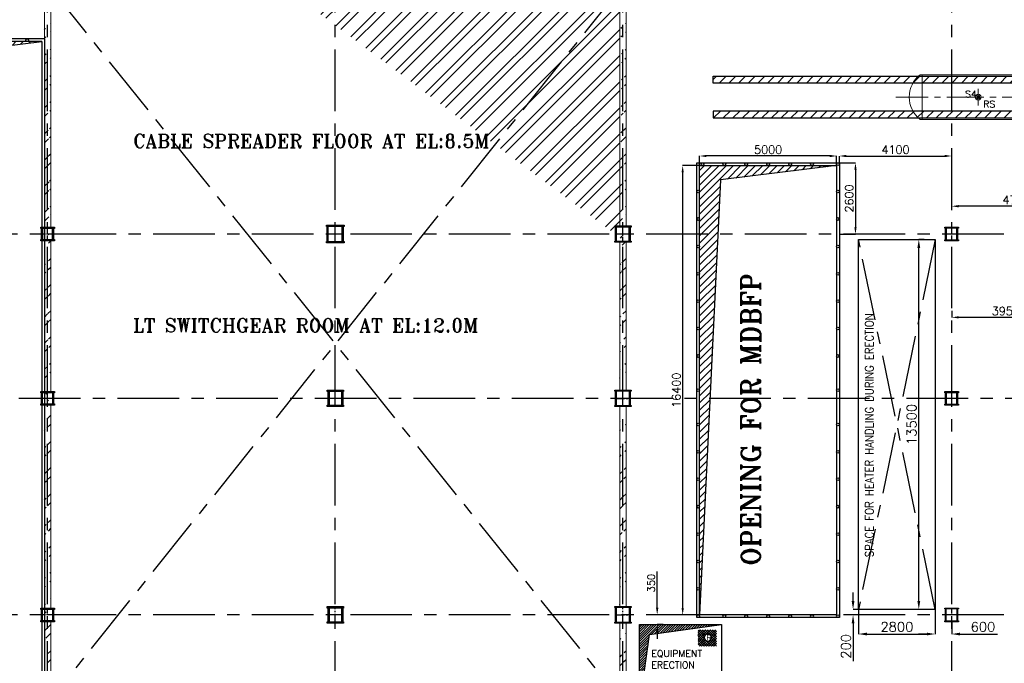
# Model space of a CAD drawing. Header units: inches. Extents: x 0 to 1544102, y -90707 to 23144100.
# Tile 50 of 181: x 161316 to 197257, y 115416 to 138910. Entities that reach past the tile are written whole.
import ezdxf

# ---------------------------------------------------------------- set-up
doc = ezdxf.new("R2010")
doc.units = ezdxf.units.IN
doc.header["$LTSCALE"] = 1800
doc.header["$MEASUREMENT"] = 0
for name, pattern in [('CENTER', [2, 1.25, -0.25, 0.25, -0.25]), ('CENTER2', [1.125, 0.75, -0.125, 0.125, -0.125]), ('HIDDEN', [0.375, 0.25, -0.125]), ('HIDDEN2', [0.1875, 0.125, -0.0625])]:
    doc.linetypes.add(name, pattern=pattern)
doc.layers.get('0').update_dxf_attribs({"color": 253})
for name, color, linetype in [('AUX COL', 1, 'Continuous'), ('CEN', 2, 'CENTER'), ('GRID', 251, 'CENTER'), ('OPENING', 40, 'Continuous'), ('STEEL', 231, 'Continuous')]:
    doc.layers.add(name, color=color, linetype=linetype)
for name, color, linetype, lineweight in [('DIM', 4, 'Continuous', 18), ('EQPT', 8, 'HIDDEN', 9), ('EQUIP', 8, 'Continuous', 9), ('TEXT', 3, 'Continuous', 18), ('WALL', 6, 'Continuous', 18)]:
    doc.layers.add(name, color=color, linetype=linetype, lineweight=lineweight)
doc.styles.add('HTX11', font='O8111901')
doc.styles.add('ROMANS', font='romans.shx')
doc.styles.add('ROMANT', font='romant')
doc.dimstyles.new('STANDARD1', dxfattribs={"dimtxt": 300, "dimasz": 250, "dimexe": 0, "dimexo": 0, "dimgap": 80, "dimtad": 1, "dimdec": 0, "dimzin": 0, "dimdsep": 46, "dimtxsty": 'ROMANS', "dimcen": 0, "dimclrd": 4, "dimclre": 4, "dimclrt": 4, "dimadec": 0, "dimazin": 0, "dimtfac": 0.09, "dimtdec": 0, "dimtix": 1, "dimtofl": 0, "dimtmove": 0, "dimatfit": 3, "dimfxl": 1, "dimtolj": 1, "dimtzin": 0, "dimarcsym": 0})
doc.dimstyles.new('USER175', dxfattribs={"dimscale": 175, "dimtxt": 2, "dimasz": 1.75, "dimexe": 0, "dimexo": 0, "dimgap": 0.5, "dimtad": 1, "dimdec": 0, "dimzin": 0, "dimdsep": 46, "dimtxsty": 'ROMANS', "dimcen": 0, "dimclrd": 4, "dimclre": 4, "dimclrt": 4, "dimadec": 0, "dimazin": 0, "dimtfac": 0.09, "dimtdec": 0, "dimtix": 1, "dimtofl": 0, "dimtmove": 0, "dimatfit": 3, "dimfxl": 1, "dimtolj": 1, "dimtzin": 0, "dimarcsym": 0})
pattern_1 = [(45, (0, -2662.84), (-477.297, 477.297), []), (45, (318.2, -2662.84), (-477.297, 477.297), [])]
pattern_2 = [(225, (8890, 2e-05), (176.7767, -176.7767), [])]

# ---------------------------------------------------------------- blocks, each defined once
blk = doc.blocks.new('*D74')
at = {"layer": 'Defpoints', "color": 0, "transparency": 16777216}
for p in [(184586, 117185), (184804, 117185), (184804, 116835)]:
    blk.add_point(p, dxfattribs=at)
at = {"layer": 'DIM', "color": 4, "lineweight": -2, "transparency": 16777216}
for p, q in [((184586, 117447), (184586, 118769)), ((184804, 117185), (184586, 117185)), ((184804, 116835), (184586, 116835)), ((184586, 116572), (184586, 116310))]:
    blk.add_line(p, q, dxfattribs=at)
at = {"layer": 'DIM', "color": 4, "transparency": 16777216}
for points in [[(184542, 117447), (184630, 117447), (184586, 117185)], [(184542, 116572), (184630, 116572), (184586, 116835)]]:
    blk.add_solid(points, dxfattribs=at)
at = {"layer": 'DIM', "color": 4, "transparency": 16777216, "insert": (184367, 118344), "char_height": 262.5, "attachment_point": 5, "rotation": 90, "style": 'ROMANS'}
blk.add_mtext('\\A1;350', dxfattribs=at)
blk = doc.blocks.new('*D47')
at = {"layer": 'Defpoints', "color": 0, "transparency": 16777216}
for p in [(195336, 133934), (191236, 133685), (195336, 133685)]:
    blk.add_point(p, dxfattribs=at)
at = {"layer": 'DIM', "color": 4, "lineweight": -2, "transparency": 16777216}
for p, q in [((191236, 133685), (191236, 133934)), ((191486, 133934), (195086, 133934)), ((195336, 133685), (195336, 133934))]:
    blk.add_line(p, q, dxfattribs=at)
at = {"layer": 'DIM', "color": 4, "transparency": 16777216}
for points in [[(191486, 133976), (191486, 133893), (191236, 133934)], [(195086, 133976), (195086, 133893), (195336, 133934)]]:
    blk.add_solid(points, dxfattribs=at)
at = {"layer": 'DIM', "color": 4, "transparency": 16777216, "insert": (193286, 134164), "char_height": 300, "attachment_point": 5, "style": 'ROMANS'}
blk.add_mtext('\\A1;4100', dxfattribs=at)
blk = doc.blocks.new('*D238')
at = {"layer": 'Defpoints', "color": 0, "transparency": 16777216}
for p in [(540, -2997), (3013, -3023), (3013, -3218)]:
    blk.add_point(p, dxfattribs=at)
at = {"layer": 'DIM', "color": 4, "lineweight": -2, "transparency": 16777216}
for p, q in [((540, -2997), (540, -3218)), ((790, -3218), (2763, -3218)), ((3013, -3023), (3013, -3218))]:
    blk.add_line(p, q, dxfattribs=at)
at = {"layer": 'DIM', "color": 4, "transparency": 16777216}
for points in [[(790, -3176), (790, -3260), (540, -3218)], [(2763, -3176), (2763, -3260), (3013, -3218)]]:
    blk.add_solid(points, dxfattribs=at)
at = {"layer": 'DIM', "color": 4, "transparency": 16777216, "insert": (1776, -2988), "char_height": 300, "attachment_point": 5, "style": 'ROMANS'}
blk.add_mtext('\\A1;2473', dxfattribs=at)
blk = doc.blocks.new('*D233')
at = {"layer": 'Defpoints', "color": 0, "transparency": 16777216}
for p in [(-5160, -4502), (-1204, -4502), (-5160, -4741)]:
    blk.add_point(p, dxfattribs=at)
at = {"layer": 'DIM', "color": 4, "lineweight": -2, "transparency": 16777216}
for p, q in [((-5160, -4502), (-5160, -4741)), ((-1204, -4502), (-1204, -4741)), ((-1454, -4741), (-4910, -4741))]:
    blk.add_line(p, q, dxfattribs=at)
at = {"layer": 'DIM', "color": 4, "transparency": 16777216}
for points in [[(-4910, -4699), (-4910, -4782), (-5160, -4741)], [(-1454, -4699), (-1454, -4782), (-1204, -4741)]]:
    blk.add_solid(points, dxfattribs=at)
at = {"layer": 'DIM', "color": 4, "transparency": 16777216, "insert": (-3182, -4511), "char_height": 300, "attachment_point": 5, "style": 'ROMANS'}
blk.add_mtext('\\A1;3956', dxfattribs=at)
blk = doc.blocks.new('*D234')
at = {"layer": 'Defpoints', "color": 0, "transparency": 16777216}
for p in [(-1768, -1700), (-1506, -1700), (-1506, -4200)]:
    blk.add_point(p, dxfattribs=at)
at = {"layer": 'DIM', "color": 4, "lineweight": -2, "transparency": 16777216}
for p, q in [((-1506, -1700), (-1768, -1700)), ((-1768, -3950), (-1768, -1950)), ((-1506, -4200), (-1768, -4200))]:
    blk.add_line(p, q, dxfattribs=at)
at = {"layer": 'DIM', "color": 4, "transparency": 16777216}
for points in [[(-1810, -1950), (-1727, -1950), (-1768, -1700)], [(-1810, -3950), (-1727, -3950), (-1768, -4200)]]:
    blk.add_solid(points, dxfattribs=at)
at = {"layer": 'DIM', "color": 4, "transparency": 16777216, "insert": (-1998, -2950), "char_height": 300, "attachment_point": 5, "rotation": 90, "style": 'ROMANS'}
blk.add_mtext('\\A1;2500', dxfattribs=at)
blk = doc.blocks.new('*D235')
at = {"layer": 'Defpoints', "color": 0, "transparency": 16777216}
for p in [(-5160, -684), (-5160, -825), (-420, -825)]:
    blk.add_point(p, dxfattribs=at)
at = {"layer": 'DIM', "color": 4, "lineweight": -2, "transparency": 16777216}
for p, q in [((-5160, -825), (-5160, -684)), ((-670, -684), (-4910, -684)), ((-420, -825), (-420, -684))]:
    blk.add_line(p, q, dxfattribs=at)
at = {"layer": 'DIM', "color": 4, "transparency": 16777216}
for points in [[(-4910, -642), (-4910, -726), (-5160, -684)], [(-670, -642), (-670, -726), (-420, -684)]]:
    blk.add_solid(points, dxfattribs=at)
at = {"layer": 'DIM', "color": 4, "transparency": 16777216, "insert": (-2790, -454), "char_height": 300, "attachment_point": 5, "style": 'ROMANS'}
blk.add_mtext('\\A1;4740', dxfattribs=at)
blk = doc.blocks.new('*D236')
at = {"layer": 'Defpoints', "color": 0, "transparency": 16777216}
for p in [(-680, -1085), (-884, -1700), (-680, -1700)]:
    blk.add_point(p, dxfattribs=at)
at = {"layer": 'DIM', "color": 4, "lineweight": -2, "transparency": 16777216}
for p, q in [((-884, -835), (-884, -585)), ((-680, -1085), (-884, -1085)), ((-680, -1700), (-884, -1700)), ((-884, -1950), (-884, -3117))]:
    blk.add_line(p, q, dxfattribs=at)
at = {"layer": 'DIM', "color": 4, "transparency": 16777216}
for points in [[(-925, -835), (-842, -835), (-884, -1085)], [(-925, -1950), (-842, -1950), (-884, -1700)]]:
    blk.add_solid(points, dxfattribs=at)
at = {"layer": 'DIM', "color": 4, "transparency": 16777216, "insert": (-1114, -2659), "char_height": 300, "attachment_point": 5, "rotation": 90, "style": 'ROMANS'}
blk.add_mtext('\\A1;615', dxfattribs=at)
blk = doc.blocks.new('*D237')
at = {"layer": 'Defpoints', "color": 0, "transparency": 16777216}
for p in [(3701, -1700), (3701, -2170), (4037, -2170)]:
    blk.add_point(p, dxfattribs=at)
at = {"layer": 'DIM', "color": 4, "lineweight": -2, "transparency": 16777216}
for p, q in [((4037, -1450), (4037, -269)), ((3701, -1700), (4037, -1700)), ((3701, -2170), (4037, -2170)), ((4037, -2420), (4037, -2670))]:
    blk.add_line(p, q, dxfattribs=at)
at = {"layer": 'DIM', "color": 4, "transparency": 16777216}
for points in [[(3995, -1450), (4078, -1450), (4037, -1700)], [(3995, -2420), (4078, -2420), (4037, -2170)]]:
    blk.add_solid(points, dxfattribs=at)
at = {"layer": 'DIM', "color": 4, "transparency": 16777216, "insert": (3807, -734), "char_height": 300, "attachment_point": 5, "rotation": 90, "style": 'ROMANS'}
blk.add_mtext('\\A1;470', dxfattribs=at)
blk = doc.blocks.new('*D239')
at = {"layer": 'Defpoints', "color": 0, "transparency": 16777216}
for p in [(3013, -2997), (5840, -2997), (5840, -3218)]:
    blk.add_point(p, dxfattribs=at)
at = {"layer": 'DIM', "color": 4, "lineweight": -2, "transparency": 16777216}
for p, q in [((3013, -2997), (3013, -3218)), ((3263, -3218), (5590, -3218)), ((5840, -2997), (5840, -3218))]:
    blk.add_line(p, q, dxfattribs=at)
at = {"layer": 'DIM', "color": 4, "transparency": 16777216}
for points in [[(3263, -3176), (3263, -3260), (3013, -3218)], [(5590, -3176), (5590, -3260), (5840, -3218)]]:
    blk.add_solid(points, dxfattribs=at)
at = {"layer": 'DIM', "color": 4, "transparency": 16777216, "insert": (4426, -2988), "char_height": 300, "attachment_point": 5, "style": 'ROMANS'}
blk.add_mtext('\\A1;2827', dxfattribs=at)
blk = doc.blocks.new('*D31')
at = {"layer": 'Defpoints', "color": 0, "transparency": 16777216}
for p in [(-42350, 8600), (-42350, 6000), (-41762, 6000)]:
    blk.add_point(p, dxfattribs=at)
at = {"layer": 'DIM', "color": 4, "lineweight": -2, "transparency": 16777216}
for p, q in [((-42350, 8600), (-41762, 8600)), ((-41762, 8350), (-41762, 6250)), ((-42350, 6000), (-41762, 6000))]:
    blk.add_line(p, q, dxfattribs=at)
at = {"layer": 'DIM', "color": 4, "transparency": 16777216}
for points in [[(-41804, 8350), (-41720, 8350), (-41762, 8600)], [(-41804, 6250), (-41720, 6250), (-41762, 6000)]]:
    blk.add_solid(points, dxfattribs=at)
at = {"layer": 'DIM', "color": 4, "transparency": 16777216, "insert": (-41992, 7300), "char_height": 300, "attachment_point": 5, "rotation": 90, "style": 'ROMANS'}
blk.add_mtext('\\A1;2600', dxfattribs=at)
blk = doc.blocks.new('*D32')
at = {"layer": 'Defpoints', "color": 0, "transparency": 16777216}
for p in [(-47450, 8500), (-48070, -7900), (-47450, -7900)]:
    blk.add_point(p, dxfattribs=at)
at = {"layer": 'DIM', "color": 4, "lineweight": -2, "transparency": 16777216}
for p, q in [((-47450, 8500), (-48070, 8500)), ((-48070, 8250), (-48070, -7650)), ((-47450, -7900), (-48070, -7900))]:
    blk.add_line(p, q, dxfattribs=at)
at = {"layer": 'DIM', "color": 4, "transparency": 16777216}
for points in [[(-48111, 8250), (-48028, 8250), (-48070, 8500)], [(-48111, -7650), (-48028, -7650), (-48070, -7900)]]:
    blk.add_solid(points, dxfattribs=at)
at = {"layer": 'DIM', "color": 4, "transparency": 16777216, "insert": (-48300, 300), "char_height": 300, "attachment_point": 5, "rotation": 90, "style": 'ROMANS'}
blk.add_mtext('\\A1;16400', dxfattribs=at)
blk = doc.blocks.new('*D33')
at = {"layer": 'Defpoints', "color": 0, "transparency": 16777216}
for p in [(-47450, 8850), (-47450, 8500), (-42450, 8500)]:
    blk.add_point(p, dxfattribs=at)
at = {"layer": 'DIM', "color": 4, "lineweight": -2, "transparency": 16777216}
for p, q in [((-47450, 8500), (-47450, 8850)), ((-42700, 8850), (-47200, 8850)), ((-42450, 8500), (-42450, 8850))]:
    blk.add_line(p, q, dxfattribs=at)
at = {"layer": 'DIM', "color": 4, "transparency": 16777216}
for points in [[(-47200, 8891), (-47200, 8808), (-47450, 8850)], [(-42700, 8891), (-42700, 8808), (-42450, 8850)]]:
    blk.add_solid(points, dxfattribs=at)
at = {"layer": 'DIM', "color": 4, "transparency": 16777216, "insert": (-44950, 9080), "char_height": 300, "attachment_point": 5, "style": 'ROMANS'}
blk.add_mtext('\\A1;5000', dxfattribs=at)
blk = doc.blocks.new('AUX COLUMNS')
at = {"color": 2, "linetype": 'CENTER2', "ltscale": 0.15}
for p, q in [((-228038, 65665), (-228038, 66165)), ((-207038, 65615), (-207038, 66215)), ((-195038, 65665), (-195038, 66165)), ((-227813, 65915), (-228263, 65915)), ((-206763, 65915), (-207313, 65915)), ((-194813, 65915), (-195263, 65915)), ((-228038, 59665), (-228038, 60165)), ((-195038, 59665), (-195038, 60165)), ((-227813, 59915), (-228263, 59915)), ((-194813, 59915), (-195263, 59915)), ((-228038, 51765), (-228038, 52265)), ((-195038, 51765), (-195038, 52265)), ((-227813, 52015), (-228263, 52015)), ((-194813, 52015), (-195263, 52015))]:
    blk.add_line(p, q, dxfattribs=at)
at = {"color": 2, "linetype": 'CENTER2', "ltscale": 0.25}
for p, q in [((-217538, 65590), (-217538, 66240)), ((-217238, 65915), (-217838, 65915)), ((-217538, 59615), (-217538, 60215)), ((-207038, 59615), (-207038, 60215)), ((-217263, 59915), (-217813, 59915)), ((-207313, 59915), (-206763, 59915)), ((-217538, 51715), (-217538, 52315)), ((-207038, 51715), (-207038, 52315)), ((-217263, 52015), (-217813, 52015)), ((-207313, 52015), (-206763, 52015))]:
    blk.add_line(p, q, dxfattribs=at)
at = {"layer": 'AUX COL'}
for p, q in [((-217838, 65640), (-217838, 66190)), ((-217793, 65640), (-217793, 66190)), ((-217283, 65640), (-217283, 66190)), ((-217238, 65640), (-217238, 66190)), ((-207313, 65660), (-207313, 66170)), ((-207268, 65660), (-207268, 66170)), ((-206808, 65660), (-206808, 66170)), ((-206763, 65660), (-206763, 66170)), ((-228263, 65715), (-228263, 66115)), ((-228213, 65715), (-228213, 66115)), ((-227863, 65715), (-227863, 66115)), ((-227813, 65715), (-227813, 66115)), ((-195263, 65705), (-195263, 66125)), ((-195223, 65705), (-195223, 66125)), ((-194853, 65705), (-194853, 66125)), ((-194813, 65705), (-194813, 66125)), ((-228263, 59715), (-228263, 60115)), ((-228223, 59715), (-228223, 60115)), ((-227853, 59715), (-227853, 60115)), ((-227813, 59715), (-227813, 60115)), ((-217813, 60165), (-217813, 59665)), ((-217763, 60165), (-217763, 59665)), ((-217313, 60165), (-217313, 59665)), ((-217263, 60165), (-217263, 59665)), ((-207313, 59651), (-207313, 60179)), ((-207277, 59651), (-207277, 60179)), ((-206799, 59651), (-206799, 60179)), ((-206763, 59651), (-206763, 60179)), ((-195263, 59705), (-195263, 60125)), ((-195223, 59705), (-195223, 60125)), ((-194853, 59705), (-194853, 60125)), ((-194813, 59705), (-194813, 60125)), ((-228263, 51815), (-228263, 52215)), ((-228223, 51815), (-228223, 52215)), ((-227853, 51815), (-227853, 52215)), ((-227813, 51815), (-227813, 52215)), ((-217813, 52265), (-217813, 51765)), ((-217763, 52265), (-217763, 51765)), ((-217313, 52265), (-217313, 51765)), ((-217263, 52265), (-217263, 51765)), ((-207313, 51751), (-207313, 52279)), ((-207277, 51751), (-207277, 52279)), ((-206799, 51751), (-206799, 52279)), ((-206763, 51751), (-206763, 52279)), ((-195263, 51801), (-195263, 52229)), ((-195235, 51801), (-195235, 52229)), ((-194841, 51801), (-194841, 52229)), ((-194813, 51801), (-194813, 52229))]:
    blk.add_line(p, q, dxfattribs=at)
for points in [[(-228288, 66165), (-227788, 66165), (-227788, 66115), (-228288, 66115)], [(-217863, 66240), (-217213, 66240), (-217213, 66190), (-217863, 66190)], [(-207338, 66215), (-206738, 66215), (-206738, 66170), (-207338, 66170)], [(-195288, 66165), (-194788, 66165), (-194788, 66125), (-195288, 66125)], [(-228288, 65715), (-227788, 65715), (-227788, 65665), (-228288, 65665)], [(-217863, 65640), (-217213, 65640), (-217213, 65590), (-217863, 65590)], [(-207338, 65660), (-206738, 65660), (-206738, 65615), (-207338, 65615)], [(-195288, 65705), (-194788, 65705), (-194788, 65665), (-195288, 65665)], [(-228288, 60165), (-227788, 60165), (-227788, 60115), (-228288, 60115)], [(-217838, 60215), (-217238, 60215), (-217238, 60165), (-217838, 60165)], [(-207338, 60215), (-206738, 60215), (-206738, 60179), (-207338, 60179)], [(-195288, 60165), (-194788, 60165), (-194788, 60125), (-195288, 60125)], [(-228288, 59715), (-227788, 59715), (-227788, 59665), (-228288, 59665)], [(-217838, 59665), (-217238, 59665), (-217238, 59615), (-217838, 59615)], [(-195288, 59705), (-194788, 59705), (-194788, 59665), (-195288, 59665)], [(-207338, 59651), (-206738, 59651), (-206738, 59615), (-207338, 59615)], [(-228288, 52265), (-227788, 52265), (-227788, 52215), (-228288, 52215)], [(-217838, 52315), (-217238, 52315), (-217238, 52265), (-217838, 52265)], [(-207338, 52315), (-206738, 52315), (-206738, 52279), (-207338, 52279)], [(-195288, 52265), (-194788, 52265), (-194788, 52229), (-195288, 52229)], [(-228288, 51815), (-227788, 51815), (-227788, 51765), (-228288, 51765)], [(-217838, 51765), (-217238, 51765), (-217238, 51715), (-217838, 51715)], [(-195288, 51801), (-194788, 51801), (-194788, 51765), (-195288, 51765)], [(-207338, 51751), (-206738, 51751), (-206738, 51715), (-207338, 51715)]]:
    blk.add_lwpolyline(points, close=True, dxfattribs=at)
at = {"layer": 'GRID'}
for p, q in [((-171538, 65915), (-243038, 65915)), ((-136838, 59915), (-243038, 59915)), ((-171538, 52015), (-243038, 52015))]:
    blk.add_line(p, q, dxfattribs=at)
blk = doc.blocks.new('*D257')
at = {"color": 4, "lineweight": -2, "transparency": 16777216}
for p, q in [((194336, 130885), (194136, 130885)), ((194136, 117691), (194136, 130579)), ((194336, 117385), (194136, 117385))]:
    blk.add_line(p, q, dxfattribs=at)
at = {"color": 4, "transparency": 16777216}
for points in [[(194085, 130579), (194187, 130579), (194136, 130885)], [(194085, 117691), (194187, 117691), (194136, 117385)]]:
    blk.add_solid(points, dxfattribs=at)
at = {"layer": 'Defpoints', "color": 0, "transparency": 16777216}
for p in [(194136, 130885), (194336, 130885), (194336, 117385)]:
    blk.add_point(p, dxfattribs=at)
at = {"color": 4, "transparency": 16777216, "insert": (193874, 124135), "char_height": 350, "attachment_point": 5, "rotation": 90, "style": 'ROMANS'}
blk.add_mtext('\\A1;13500', dxfattribs=at)
blk = doc.blocks.new('*D258')
at = {"color": 4, "lineweight": -2, "transparency": 16777216}
for p, q in [((191736, 117691), (191736, 117997)), ((191936, 117385), (191736, 117385)), ((191936, 117185), (191736, 117185)), ((191736, 116879), (191736, 115497))]:
    blk.add_line(p, q, dxfattribs=at)
at = {"color": 4, "transparency": 16777216}
for points in [[(191685, 117691), (191787, 117691), (191736, 117385)], [(191685, 116879), (191787, 116879), (191736, 117185)]]:
    blk.add_solid(points, dxfattribs=at)
at = {"layer": 'Defpoints', "color": 0, "transparency": 16777216}
for p in [(191736, 117185), (191936, 117385), (191936, 117185)]:
    blk.add_point(p, dxfattribs=at)
at = {"color": 4, "transparency": 16777216, "insert": (191474, 116035), "char_height": 350, "attachment_point": 5, "rotation": 90, "style": 'ROMANS'}
blk.add_mtext('\\A1;200', dxfattribs=at)
blk = doc.blocks.new('*D259')
at = {"color": 4, "lineweight": -2, "transparency": 16777216}
for p, q in [((191936, 117385), (191936, 116485)), ((194736, 117385), (194736, 116485)), ((192242, 116485), (194430, 116485))]:
    blk.add_line(p, q, dxfattribs=at)
at = {"color": 4, "transparency": 16777216}
for points in [[(192242, 116536), (192242, 116434), (191936, 116485)], [(194430, 116536), (194430, 116434), (194736, 116485)]]:
    blk.add_solid(points, dxfattribs=at)
at = {"layer": 'Defpoints', "color": 0, "transparency": 16777216}
for p in [(191936, 117385), (194736, 117385), (194736, 116485)]:
    blk.add_point(p, dxfattribs=at)
at = {"color": 4, "transparency": 16777216, "insert": (193336, 116747), "char_height": 350, "attachment_point": 5, "style": 'ROMANS'}
blk.add_mtext('\\A1;2800', dxfattribs=at)
blk = doc.blocks.new('*D260')
at = {"color": 4, "lineweight": -2, "transparency": 16777216}
for p, q in [((194736, 117385), (194736, 116485)), ((195336, 116935), (195336, 116485)), ((194430, 116485), (194124, 116485)), ((195642, 116485), (197007, 116485))]:
    blk.add_line(p, q, dxfattribs=at)
at = {"color": 4, "transparency": 16777216}
for points in [[(194430, 116536), (194430, 116434), (194736, 116485)], [(195642, 116536), (195642, 116434), (195336, 116485)]]:
    blk.add_solid(points, dxfattribs=at)
at = {"layer": 'Defpoints', "color": 0, "transparency": 16777216}
for p in [(194736, 117385), (195336, 116935), (195336, 116485)]:
    blk.add_point(p, dxfattribs=at)
at = {"color": 4, "transparency": 16777216, "insert": (196478, 116747), "char_height": 350, "attachment_point": 5, "style": 'ROMANS'}
blk.add_mtext('\\A1;600', dxfattribs=at)
blk = doc.blocks.new('LPH-4 ARCH-R0')
at = {"layer": 'STEEL'}
h = blk.add_hatch(dxfattribs=at)
h.set_pattern_fill('ANSI31', color=256, scale=2000, angle=180, style=0)
h.set_pattern_definition(pattern_2)
h.paths.add_polyline_path([(5914, 510), (5914, 760), (-9820, 760), (-9820, 510)])
h = blk.add_hatch(dxfattribs=at)
h.set_pattern_fill('ANSI31', color=256, scale=2000, angle=180, style=0)
h.set_pattern_definition(pattern_2)
h.paths.add_polyline_path([(5914, -760), (5914, -510), (-9820, -509), (-9820, -759)])
at = {"layer": 'EQPT', "linetype": 'CENTER2'}
for p, q in [((7836, 816), (7836, 1000)), ((2650, -453), (2650, 453)), ((10185, 0), (-3145, 0)), ((-140, -305), (-140, 305)), ((3175, -169), (3175, 169)), ((5525, -305), (5525, 305)), ((8175, -305), (8175, 305)), ((8890, -305), (8890, 305)), ((7836, -816), (7836, -1000))]:
    blk.add_line(p, q, dxfattribs=at)
at = {"layer": 'EQPT', "linetype": 'CENTER2', "ltscale": 0.25}
for p, q in [((4385, -1100), (4787, 0)), ((5885, -1100), (5385, 0)), ((4385, -1030), (4385, -1170)), ((5885, -1030), (5885, -1170)), ((4315, -1100), (4455, -1100)), ((5815, -1100), (5955, -1100))]:
    blk.add_line(p, q, dxfattribs=at)
at = {"layer": 'EQUIP'}
for p, q in [((-2184, 816), (-2267, 816)), ((8300, 816), (-2184, 816)), ((-2184, -816), (-2184, 816)), ((7893, 1000), (7779, 1000)), ((7779, 816), (7779, 1000)), ((7893, 816), (7893, 1000)), ((8300, -816), (8300, 816)), ((8300, 736), (9475, 736)), ((9475, -736), (9475, 736)), ((-80, -60), (-200, 60)), ((-82, 58), (-198, -58)), ((4343, -1085), (4745, 15)), ((5926, -1082), (5426, 18)), ((5585, -60), (5465, 60)), ((5583, 58), (5467, -58)), ((8235, -60), (8115, 60)), ((8233, 58), (8117, -58)), ((10031, 230), (9863, 230)), ((10031, 230), (10031, -230)), ((10031, 215), (10060, 215)), ((10060, 215), (10060, -215)), ((4427, -1115), (4829, -15)), ((5844, -1118), (5344, -18)), ((9863, -230), (10031, -230)), ((10031, -215), (10060, -215)), ((-2184, -816), (-2266, -816)), ((-2184, -816), (8300, -816)), ((7699, -816), (7699, -1000)), ((7972, -1000), (7699, -1000)), ((7972, -816), (7972, -1000)), ((8300, -736), (9475, -736))]:
    blk.add_line(p, q, dxfattribs=at)
for centre, radius in [((-140, 0), 107), ((-140, 0), 57), ((2650, 0), 330), ((4787, 0), 44.5), ((4787, 0), 44.5), ((5385, 0), 44.5), ((5385, 0), 44.5), ((8890, 0), 228), ((4385, -1100), 44.5), ((5885, -1100), 44.5)]:
    blk.add_circle(centre, radius, dxfattribs=at)
at = {"layer": 'EQUIP', "linetype": 'HIDDEN2'}
blk.add_circle((3175, 0), 110, dxfattribs=at)
at = {"layer": 'EQUIP'}
blk.add_arc((-1617, 0), 1043, 128.5125, 231.5036, dxfattribs=at)
blk.add_ellipse((9475, 0), major_axis=(0, -736), ratio=0.55489, start_param=6.283185, end_param=9.424778, dxfattribs=at)
at = {"layer": 'STEEL'}
for p, q in [((5914, 510), (5914, 760)), ((5914, -510), (5914, -760))]:
    blk.add_line(p, q, dxfattribs=at)
for points in [[(5914, 510), (-9820, 510), (-9820, 760), (5914, 760)], [(5914, -510), (-9820, -509), (-9820, -759), (5914, -760)]]:
    blk.add_lwpolyline(points, dxfattribs=at)
at = {"layer": 'EQUIP', "char_height": 250, "attachment_point": 7, "line_spacing_factor": 0.6, "style": 'ROMANS'}
for s, insert in [('\\A1;S5', (7306, 438)), ('\\A1;T2', (8945, 168)), ('\\A1;S4', (-623, -17)), ('\\A1;FS', (7742, -2)), ('\\A1;RS', (43, -383)), ('\\A1;S1', (1924, -370)), ('\\A1;S11', (3335, -396)), ('\\A1;RS', (5657, -385)), ('\\A1;T1', (8950, -604)), ('\\A1;S2', (7809, -831))]:
    blk.add_mtext(s, dxfattribs=dict(at, insert=insert))
at = {"layer": 'TEXT', "color": 3, "style": 'ROMANT', "width": 0.75}
for s, p in [('C', (4273, 67)), ('L.P. HEATER-4', (4805, 99)), ('L', (4347, -112)), ('EL:9.9M', (6241, -364))]:
    blk.add_text(s, height=300, dxfattribs=at).set_placement(p)
blk = doc.blocks.new('GSC EXHAUSTER')
at = {"layer": 'OPENING'}
h = blk.add_hatch(dxfattribs=at)
h.set_pattern_fill('ANSI31', color=256, scale=300, style=0)
h.set_pattern_definition([(45, (-91243.753, -77712.626), (-26.516504, 26.516504), [])])
h.paths.add_polyline_path([(-420, -928.5), (-420, -885), (-620, -885), (-620, -1085), (-573.7, -1085), (-543.7, -955.3)])
h.paths.add_polyline_path([(-420, -885), (-420, -928.5), (-220, -885)])
h.paths.add_polyline_path([(-573.7, -1085), (-620, -1085), (-620, -1285)])
h = blk.add_hatch(dxfattribs=at)
h.set_pattern_fill('ANSI31', color=256, scale=300, style=0)
h.set_pattern_definition([(45, (-66931.344, -68872.995), (-26.516504, 26.516504), [])])
h.paths.add_polyline_path([(-1454, -4450), (-1334.3, -4003.5), (-954, -3950), (-1454, -3950)])
at = {"layer": 'CEN'}
for p, q in [((-420, -825), (-420, -1345)), ((-160, -1085), (-680, -1085)), ((-1204, -3898.3), (-1204, -4501.7)), ((-1505.7, -4200), (-902.3, -4200))]:
    blk.add_line(p, q, dxfattribs=at)
at = {"layer": 'CEN', "flags": 128}
for points in [[(540, -3022.6), (540, -1670)], [(3013, -3022.6), (3013, -1670)], [(3701.3, -2170), (-244.9, -2170)]]:
    blk.add_lwpolyline(points, dxfattribs=at)
at = {"layer": 'EQUIP'}
for p, q in [((465, -2530), (465, -1745)), ((465, -1745), (615, -1745)), ((615, -1745), (615, -2530)), ((3088, -1745), (2938, -1745)), ((2938, -1745), (2938, -2530)), ((3088, -2530), (3088, -1745)), ((355, -1945), (0, -1945)), ((0, -1945), (0, -2395)), ((297, -1945), (297, -1920)), ((297, -1920), (355, -1920)), ((465, -1895), (355, -1895)), ((355, -1895), (355, -2445)), ((615, -1920), (640, -1920)), ((630, -2086), (650, -2086)), ((650, -2309.5), (650, -2030.5)), ((650, -2030.5), (675, -2030.5)), ((675, -2030.5), (675, -2309.5)), ((2903, -2030.5), (2878, -2030.5)), ((2878, -2030.5), (2878, -2309.5)), ((2903, -2309.5), (2903, -2030.5)), ((2923, -2086), (2903, -2086)), ((2938, -1920), (2913, -1920)), ((3088, -1895), (3198, -1895)), ((3198, -1895), (3198, -2445)), ((3256, -1920), (3198, -1920)), ((3198, -1945), (3553, -1945)), ((3256, -1945), (3256, -1920)), ((3553, -1945), (3553, -2395)), ((0, -2395), (355, -2395)), ((297, -2395), (297, -2420)), ((297, -2420), (355, -2420)), ((355, -2445), (465, -2445)), ((615, -2420), (640, -2420)), ((630, -2254), (650, -2254)), ((675, -2309.5), (650, -2309.5)), ((2878, -2309.5), (2903, -2309.5)), ((2923, -2254), (2903, -2254)), ((2938, -2420), (2913, -2420)), ((3198, -2445), (3088, -2445)), ((3553, -2395), (3198, -2395)), ((3256, -2420), (3198, -2420)), ((3256, -2395), (3256, -2420)), ((390.5, -2570), (390.5, -2545)), ((390.5, -2545), (669.5, -2545)), ((669.5, -2570), (390.5, -2570)), ((615, -2530), (465, -2530)), ((475, -2530), (475, -2545)), ((605, -2530), (605, -2545)), ((669.5, -2545), (669.5, -2570)), ((3162.5, -2545), (2883.5, -2545)), ((2883.5, -2545), (2883.5, -2570)), ((2883.5, -2570), (3162.5, -2570)), ((2938, -2530), (3088, -2530)), ((2948, -2530), (2948, -2545)), ((3078, -2530), (3078, -2545)), ((3162.5, -2570), (3162.5, -2545))]:
    blk.add_line(p, q, dxfattribs=at)
at = {"layer": 'EQUIP', "flags": 128}
for points in [[(615, -2370), (630, -2370), (630, -1970), (615, -1970)], [(640, -2086), (640, -1920)], [(2913, -2086), (2913, -1920)], [(2938, -2370), (2923, -2370), (2923, -1970), (2938, -1970)], [(640, -2420), (640, -2254)], [(2913, -2420), (2913, -2254)]]:
    blk.add_lwpolyline(points, dxfattribs=at)
at = {"layer": 'OPENING'}
for p, q in [((-543.7, -955.3), (-620, -1285)), ((-543.7, -955.3), (-220, -885)), ((-954, -3950), (-1334.3, -4003.5)), ((-1454, -4450), (-1334.3, -4003.5))]:
    blk.add_line(p, q, dxfattribs=at)
at = {"layer": 'OPENING', "elevation": -502.7}
blk.add_lwpolyline([(-620, -885), (-220, -885), (-220, -1285), (-620, -1285)], close=True, dxfattribs=at)
at = {"layer": 'OPENING'}
blk.add_lwpolyline([(-1454, -3950), (-954, -3950), (-954, -4450), (-1454, -4450)], close=True, dxfattribs=at)
at = {"layer": 'TEXT', "style": 'ROMANS', "width": 0.8}
for s, p in [('C', (933.4, -2110.4)), ('L', (996.7, -2289.4)), ('GSC EXH.', (1254.4, -2110.4))]:
    blk.add_text(s, height=250, dxfattribs=at).set_placement(p)
at = {"layer": 'DIM'}
for base, p1, p2, picture, middle in [((-5160, -684), (-420, -825), (-5160, -825), '*D235', (-2790, -454)), ((3013, -1865.3), (540, -2996.5), (3013, -1670), '*D238', (1776.5, -2987.9)), ((5840, -3217.9), (3013, -2996.5), (5840, -2996.5), '*D239', (4426.5, -2987.9)), ((-5160, -4740.6), (-1204, -4501.7), (-5160, -4501.7), '*D233', (-3182, -4510.6))]:
    dim = blk.add_linear_dim(base=base, p1=p1, p2=p2, dimstyle='STANDARD1', dxfattribs=at)
    dim.commit()
    dim.dimension.update_dxf_attribs({"geometry": picture, "text_midpoint": middle})
for base, p1, p2, picture, middle in [((4036.7, -2170), (3701.3, -1700), (3701.3, -2170), '*D237', (4036.7, -734.3)), ((-883.8, -1700), (-680, -1085), (-680, -1700), '*D236', (-883.8, -2658.6))]:
    dim = blk.add_linear_dim(base=base, p1=p1, p2=p2, angle=90, dimstyle='STANDARD1', dxfattribs=at)
    dim.commit()
    dim.dimension.update_dxf_attribs({"geometry": picture, "text_midpoint": middle, "dimtype": 128})
dim = blk.add_linear_dim(base=(-1768.4, -1700), p1=(-1505.7, -4200), p2=(-1505.7, -1700), angle=90, dimstyle='STANDARD1', dxfattribs=at)
dim.commit()
dim.dimension.update_dxf_attribs({"geometry": '*D234', "text_midpoint": (-1998.4, -2950)})
blk = doc.blocks.new('OPENING FOR MDBFP')
at = {"layer": 'OPENING'}
h = blk.add_hatch(dxfattribs=at)
h.set_pattern_fill('ANSI31', color=256, scale=1500, style=0)
h.set_pattern_definition([(45, (-103339, -53186.13), (-132.58252, 132.58252), [])])
h.paths.add_polyline_path([(-42450, 8500), (-47450, 8500), (-47450, -7900), (-46683.1, 7977.5)])
for points in [[(-47550, 8600), (-42350, 8600), (-42350, -8000), (-47550, -8000)], [(-47450, 8500), (-42450, 8500), (-42450, -7900), (-47450, -7900)]]:
    blk.add_lwpolyline(points, close=True, dxfattribs=at)
blk.add_lwpolyline([(-42450, 8500), (-46683.1, 7977.5), (-47450, -7900)], dxfattribs=at)
for centre in [(-47349.7, 8550), (-46549.7, 8550), (-45749.7, 8550), (-44949.7, 8550), (-44149.7, 8550), (-43349.7, 8550), (-42400, 8550), (-47500, 7550), (-42400, 7550), (-47500, 6550), (-42400, 6550), (-47500, 5550), (-42400, 5550), (-47500, 4550), (-42400, 4550), (-47500, 3550), (-42400, 3550), (-47500, 2550), (-42400, 2550), (-47500, 1550), (-42400, 1550), (-47500, 300), (-42400, 300), (-47500, -950), (-42400, -950), (-47500, -1950), (-42400, -1950), (-47500, -2950), (-42400, -2950), (-47500, -3950), (-42400, -3950), (-47500, -4950), (-42400, -4950), (-47500, -5950), (-42400, -5950), (-47500, -6950), (-42400, -6950), (-47500, -7950), (-46549.7, -7950), (-45749.7, -7950), (-44949.7, -7950), (-44149.7, -7950), (-43349.7, -7950), (-42400, -7950)]:
    blk.add_circle(centre, 50, dxfattribs=at)
at = {"layer": 'TEXT', "color": 3, "style": 'ROMANT'}
blk.add_text('OPENING FOR MDBFP', height=700, rotation=90, dxfattribs=at).set_placement((-45232.3, -6099.2))
at = {"layer": 'DIM'}
dim = blk.add_linear_dim(base=(-47450, 8849.6), p1=(-42450, 8500), p2=(-47450, 8500), dimstyle='STANDARD1', dxfattribs=at)
dim.commit()
dim.dimension.update_dxf_attribs({"geometry": '*D33', "text_midpoint": (-44950, 9079.6)})
for base, p1, p2, picture, middle in [((-48069.6, -7900), (-47450, 8500), (-47450, -7900), '*D32', (-48299.6, 300)), ((-41761.9, 6000), (-42350, 8600), (-42350, 6000), '*D31', (-41991.9, 7300))]:
    dim = blk.add_linear_dim(base=base, p1=p1, p2=p2, angle=90, dimstyle='STANDARD1', dxfattribs=at)
    dim.commit()
    dim.dimension.update_dxf_attribs({"geometry": picture, "text_midpoint": middle})

msp = doc.modelspace()

# ---------------------------------------------------------------- hatches: boundary and pattern name
h = msp.add_hatch()
h.set_pattern_fill('ANSI32', color=256, scale=1800, style=0)
h.set_pattern_definition(pattern_1)
edge = h.paths.add_edge_path()
edge.add_line((183451.2, 130784.89), (183451.2, 125384.89))
edge.add_line((183221.2, 130784.89), (183221.2, 125384.89))
edge.add_line((183451.2, 140184.89), (183451.2, 131384.89))
edge.add_line((183221.2, 140184.89), (183221.2, 131384.89))
edge.add_line((183451.2, 151184.89), (183451.2, 141984.89))
edge.add_line((183221.2, 150954.89), (183221.2, 141984.89))
edge.add_line((168590.87, 150954.89), (183221.2, 150954.89))
edge.add_line((168590.87, 151184.89), (183451.2, 151184.89))
edge.add_line((162451.2, 150954.89), (162451.2, 146620.07))
edge.add_line((162221.2, 151184.89), (162221.2, 146620.07))
h = msp.add_hatch()
h.set_pattern_fill('ANSI32', color=256, scale=1800, style=0)
h.set_pattern_definition(pattern_1)
edge = h.paths.add_edge_path()
edge.add_line((162451.2, 140184.89), (162451.2, 131334.89))
edge.add_line((162221.2, 140184.89), (162221.2, 131334.89))
edge.add_line((162451.2, 130834.89), (162451.2, 125334.89))
edge.add_line((162221.2, 130834.89), (162221.2, 125334.89))
edge.add_line((162451.2, 124834.89), (162451.2, 117434.89))
edge.add_line((162221.2, 124834.89), (162221.2, 117434.89))
edge.add_line((162451.2, 116934.89), (162451.2, 114114.89))
edge.add_line((162221.2, 116934.89), (162221.2, 113884.89))
h = msp.add_hatch()
h.set_pattern_fill('ANSI32', color=256, scale=1800, style=0)
h.set_pattern_definition(pattern_1)
edge = h.paths.add_edge_path()
edge.add_line((183451.2, 124784.89), (183451.2, 117484.89))
edge.add_line((183221.2, 124784.89), (183221.2, 117484.89))
h = msp.add_hatch()
h.set_pattern_fill('ANSI32', color=256, scale=1800, style=0)
h.set_pattern_definition(pattern_1)
edge = h.paths.add_edge_path()
edge.add_line((183451.2, 116884.89), (183451.2, 113332.22))
edge.add_line((183221.2, 116884.89), (183221.2, 113381.82))
at = {"layer": 'OPENING'}
h = msp.add_hatch(dxfattribs=at)
h.set_pattern_fill('ANSI31', color=8, scale=1500, style=0)
h.set_pattern_definition([(45, (110742.45, 55057.26), (-132.58252, 132.58252), [])])
h.paths.add_polyline_path([(150061.2, 138109.89), (149986.2, 115459.89), (151511.6, 136811.49), (162121.2, 138109.89)])
h = msp.add_hatch(dxfattribs=at)
h.set_pattern_fill('ANSI31', color=8, scale=500, style=0)
h.set_pattern_definition([(45, (110412.447, 55057.26), (-44.194174, 44.194174), [])])
h.paths.add_polyline_path([(186936.2, 116834.89), (183936.2, 116834.89), (183936.2, 113834.89), (184305.87, 116465.22)])

# ---------------------------------------------------------------- linework, layer by layer
at = {"layer": 'CEN'}
for p, q in [((162336.2, 140184.89), (183221.2, 114114.89)), ((183336.2, 140184.89), (162451.2, 114114.89)), ((194736.2, 130884.89), (191936.2, 117384.89)), ((194736.2, 117384.89), (191936.2, 130884.89))]:
    msp.add_line(p, q, dxfattribs=at)
at = {"layer": 'CEN', "color": 1, "linetype": 'ByBlock'}
msp.add_lwpolyline([(191936.2, 130884.89), (194736.2, 130884.89), (194736.2, 117384.89), (191936.2, 117384.89)], close=True, dxfattribs=at)
at = {"layer": 'GRID'}
for p, q in [((172836.2, 103174.13), (172836.2, 202006.98)), ((183336.2, 103174.13), (183336.2, 200264.46)), ((162336.2, 103174.13), (162336.2, 199876.62)), ((195336.2, 103174.13), (195336.2, 168584.89))]:
    msp.add_line(p, q, dxfattribs=at)
at = {"layer": 'OPENING'}
for p, q in [((162221.2, 138209.89), (149961.2, 138209.89)), ((162121.2, 138109.89), (150061.2, 138109.89)), ((162121.2, 138109.89), (162121.2, 113884.89)), ((162221.2, 138209.89), (162221.2, 113784.89))]:
    msp.add_line(p, q, dxfattribs=at)
for points in [[(149986.2, 115459.89), (151511.6, 136811.49), (162121.2, 138109.89)], [(183936.2, 113834.89), (184305.87, 116465.22), (186936.2, 116834.89)]]:
    msp.add_lwpolyline(points, dxfattribs=at)
msp.add_lwpolyline([(183936.2, 116834.89), (186936.2, 116834.89), (186936.2, 113834.89), (183936.2, 113834.89)], close=True, dxfattribs=at)
msp.add_circle((161586.2, 138159.89), 50, dxfattribs=at)
at = {"layer": 'STEEL', "flags": 128}
for points in [[(186071.8, 116448.62), (186261.88, 116639.09)], [(186079.48, 116546.86), (186171.64, 116639.09)], [(186079.48, 116365.87), (186352.76, 116639.09)], [(186079.48, 116275.31), (186443, 116639.09)], [(186079.48, 116184.82), (186533.88, 116639.09)], [(186079.48, 116621.87), (186309.88, 116391.22)], [(186079.48, 116531.38), (186569.72, 116041.33)], [(186116.6, 116493.87), (186569.72, 116041.33)], [(186152.44, 116639.09), (186343.16, 116448.62)], [(186243.32, 116639.09), (186400.76, 116481.71)], [(186297.72, 116041.33), (186757.24, 116500.53)], [(186333.56, 116639.09), (186757.24, 116215.66)], [(186424.44, 116639.09), (186757.24, 116306.16)], [(186466.68, 116481.71), (186624.12, 116639.09)], [(186514.68, 116639.09), (186757.24, 116396.72)], [(186524.28, 116448.62), (186715, 116639.09)], [(186557.56, 116391.22), (186757.24, 116591.02)], [(186605.56, 116639.09), (186757.24, 116487.22)], [(186695.8, 116639.09), (186757.24, 116577.71)], [(186071.8, 116448.62), (186476.92, 116043.57)], [(186079.48, 116350.38), (186386.04, 116043.57)], [(186079.48, 116094.32), (186309.88, 116324.98)], [(186079.48, 116259.82), (186297.72, 116041.33)], [(186079.48, 116169.33), (186209.4, 116043.57)], [(186119.16, 116043.57), (186343.16, 116267.57)], [(186209.4, 116043.57), (186400.76, 116234.48)], [(186386.04, 116043.57), (186757.24, 116410.03)], [(186466.68, 116234.48), (186658.04, 116043.57)], [(186476.92, 116043.57), (186757.24, 116319.47)], [(186524.28, 116267.57), (186748.28, 116043.57)], [(186557.56, 116324.98), (186757.24, 116125.17)], [(186569.72, 116041.33), (186757.24, 116228.98)], [(186658.04, 116043.57), (186757.24, 116138.48)]]:
    msp.add_lwpolyline(points, dxfattribs=at)
msp.add_lwpolyline([(186561.4, 116358.06, 1), (186305.4, 116358.06, 1), (186561.4, 116358.06)], format="xyb", dxfattribs=at)
at = {"layer": 'WALL'}
for p, q in [((162221.2, 140184.89), (162221.2, 131334.89)), ((162451.2, 140184.89), (162451.2, 131334.89)), ((183221.2, 140184.89), (183221.2, 131384.89)), ((183451.2, 140184.89), (183451.2, 131384.89)), ((162221.2, 130834.89), (162221.2, 125334.89)), ((162451.2, 130834.89), (162451.2, 125334.89)), ((183221.2, 130784.89), (183221.2, 125384.89)), ((183451.2, 130784.89), (183451.2, 125384.89)), ((162221.2, 124834.89), (162221.2, 117434.89)), ((162451.2, 124834.89), (162451.2, 117434.89)), ((183221.2, 124784.89), (183221.2, 117484.89)), ((183451.2, 124784.89), (183451.2, 117484.89)), ((162221.2, 116934.89), (162221.2, 113884.89)), ((162451.2, 116934.89), (162451.2, 114114.89)), ((183221.2, 116884.89), (183221.2, 113381.82)), ((183451.2, 116884.89), (183451.2, 113332.22))]:
    msp.add_line(p, q, dxfattribs=at)

# ---------------------------------------------------------------- block references
for name, p in [('OPENING FOR MDBFP', (233586.2, 125084.89)), ('GSC EXHAUSTER', (200496.2, 132784.89))]:
    msp.add_blockref(name, p)
at = {"layer": 'AUX COL'}
msp.add_blockref('AUX COLUMNS', (390374.01, 65169.86), dxfattribs=at)
at = {"layer": 'EQUIP'}
msp.add_blockref('LPH-4 ARCH-R0', (196446.2, 136084.89), dxfattribs=at)

# ---------------------------------------------------------------- texts
at = {"layer": 'STEEL', "style": 'HTX11'}
msp.add_text('R', height=200, dxfattribs=at).set_placement((186375.99, 116260.02))
at = {"layer": 'TEXT', "color": 3, "style": 'ROMANT'}
for s, p in [('CABLE SPREADER FLOOR AT EL:8.5M', (165456.39, 134234.62)), ('LT SWITCHGEAR ROOM AT EL:12.0M', (165456.39, 127501.05))]:
    msp.add_text(s, height=500, dxfattribs=at).set_placement(p)
at = {"layer": 'TEXT', "style": 'ROMANS', "width": 0.9}
msp.add_text('SPACE FOR HEATER HANDLING DURING ERECTION', height=300, rotation=90, dxfattribs=at).set_placement((192479.43, 119293.03))
at = {"layer": 'TEXT', "insert": (184374.18, 115897.81), "char_height": 250, "attachment_point": 1, "style": 'ROMANS'}
msp.add_mtext_dynamic_manual_height_columns('EQUIPMENT ERECTION HATCH\\P3000x3000', width=2106.1782, gutter_width=1, heights=[0], dxfattribs=at)

# ---------------------------------------------------------------- dimensions: what is measured, and where the dimension line sits
dim = msp.add_linear_dim(base=(194136.2, 130884.89), p1=(194336.2, 117384.89), p2=(194336.2, 130884.89), angle=90, dimstyle='USER175')
dim.commit()
dim.dimension.update_dxf_attribs({"geometry": '*D257', "text_midpoint": (193873.7, 124134.89)})
dim = msp.add_linear_dim(base=(191736.2, 117184.89), p1=(191936.2, 117384.89), p2=(191936.2, 117184.89), angle=90, dimstyle='USER175')
dim.commit()
dim.dimension.update_dxf_attribs({"geometry": '*D258', "text_midpoint": (191736.2, 116034.89), "dimtype": 160})
dim = msp.add_linear_dim(base=(194736.2, 116484.89), p1=(191936.2, 117384.89), p2=(194736.2, 117384.89), dimstyle='USER175')
dim.commit()
dim.dimension.update_dxf_attribs({"geometry": '*D259', "text_midpoint": (193336.2, 116747.39)})
dim = msp.add_linear_dim(base=(195336.2, 116484.89), p1=(194736.2, 117384.89), p2=(195336.2, 116934.89), dimstyle='USER175')
dim.commit()
dim.dimension.update_dxf_attribs({"geometry": '*D260', "text_midpoint": (196477.87, 116484.89), "dimtype": 160})
at = {"layer": 'DIM'}
dim = msp.add_linear_dim(base=(195336.2, 133934.49), p1=(191236.2, 133684.89), p2=(195336.2, 133684.89), dimstyle='STANDARD1', dxfattribs=at)
dim.commit()
dim.dimension.update_dxf_attribs({"geometry": '*D47', "text_midpoint": (193286.2, 134164.49)})
dim = msp.add_linear_dim(base=(184586.2, 117184.89), p1=(184803.68, 116834.89), p2=(184803.68, 117184.89), angle=90, dimstyle='USER175', override={"dimtxt": 1.5, "dimasz": 1.5}, dxfattribs=at)
dim.commit()
dim.dimension.update_dxf_attribs({"geometry": '*D74', "text_midpoint": (184586.2, 118344.06), "dimtype": 160})

doc.saveas('drawing.dxf')
